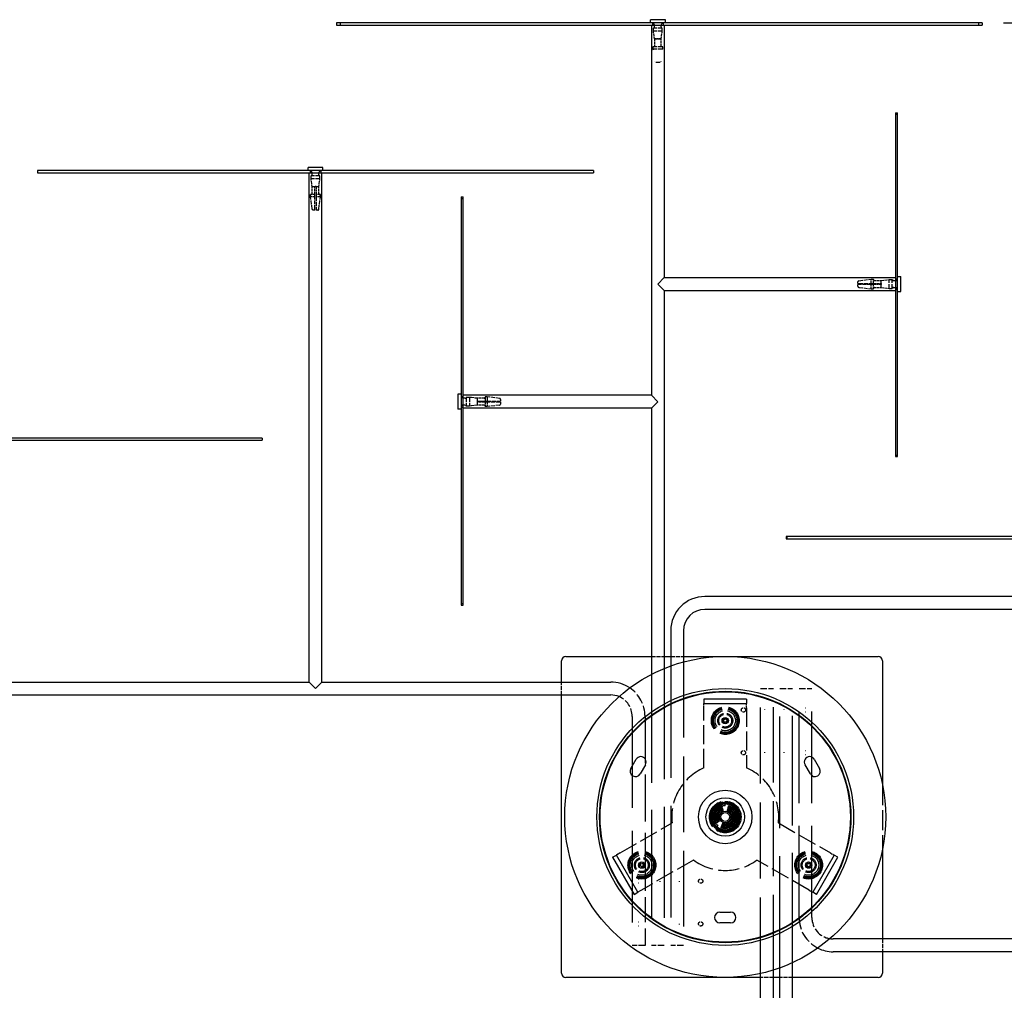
# Model space of a CAD drawing. Extents: x 360 to 4460, y -128 to 2742.
# Tile 4 of 14: x 819 to 1279, y 745 to 1199. Entities that reach past the tile are written whole.
import ezdxf

# ---------------------------------------------------------------- set-up
doc = ezdxf.new("R2010")
doc.units = 0
doc.header["$LTSCALE"] = 10
doc.linetypes.add('DASHED', pattern=[0.2068, 0.1655, -0.0413])
doc.layers.add('Nascosta (ISO)', color=7, linetype='DASHED')
doc.layers.add('Visibile (ISO)', color=7, linetype='Continuous')
doc.styles.get("Standard").update_dxf_attribs({"font": 'TAHOMA.TTF'})
doc.dimstyles.get("Standard").update_dxf_attribs({"dimtxt": 0.18, "dimasz": 0.18, "dimexe": 0.18, "dimexo": 0.0625, "dimgap": 0.09, "dimtad": 0, "dimtih": 1, "dimtoh": 1, "dimdec": 4, "dimzin": 0, "dimdsep": 46, "dimtxsty": 'Standard', "dimcen": 0.09, "dimadec": 0, "dimazin": 0, "dimtfac": 1, "dimtdec": 4, "dimtofl": 0, "dimtmove": 0, "dimatfit": 3, "dimfxl": 0, "dimtolj": 1, "dimtzin": 0, "dimarcsym": 0})

# ---------------------------------------------------------------- blocks, each defined once
blk = doc.blocks.new('*D15')
at = {"color": 0, "lineweight": -2}
for p, q in [((1278.42, 1197.21), (1885.67, 1197.21)), ((1875.67, 1172.21), (1875.67, 849.22)), ((1875.67, 480.21), (1875.67, 803.2)), ((1336.99, 455.21), (1885.67, 455.21))]:
    blk.add_line(p, q, dxfattribs=at)
at = {"color": 0}
for points in [[(1871.51, 1172.21), (1879.84, 1172.21), (1875.67, 1197.21)], [(1871.51, 480.21), (1879.84, 480.21), (1875.67, 455.21)]]:
    blk.add_solid(points, dxfattribs=at)
at = {"layer": 'DEFPOINTS', "color": 0}
for p in [(1268.42, 1197.21), (1875.67, 1197.21), (1326.99, 455.21)]:
    blk.add_point(p, dxfattribs=at)
at = {"color": 0, "insert": (1875.67, 826.21), "char_height": 25, "attachment_point": 5}
blk.add_mtext('\\A1;750', dxfattribs=at)

msp = doc.modelspace()

# ---------------------------------------------------------------- linework, layer by layer
at = {"layer": 'Nascosta (ISO)', "ltscale": 0.190278}
for p, q in [((968.43, 1197.21), (968.43, 1196.21)), ((1114.35, 1197.21), (1114.35, 1196.21)), ((1119.35, 1197.21), (1119.35, 1196.21)), ((1114.56, 1185.96), (1114.56, 1184.96)), ((1119.13, 1184.96), (1119.13, 1185.96)), ((1227.85, 1154.63), (1228.85, 1154.63)), ((954.35, 1128.21), (954.35, 1127.21)), ((959.35, 1128.21), (959.35, 1127.21)), ((954.55, 1115.96), (954.55, 1116.96)), ((956.6, 1115.96), (956.6, 1116.96)), ((957.1, 1116.96), (957.1, 1115.96)), ((959.15, 1115.96), (959.15, 1116.96)), ((1216.6, 1077.51), (1217.6, 1077.51)), ((1227.85, 1077.71), (1228.85, 1077.71)), ((1216.6, 1075.46), (1217.6, 1075.46)), ((1217.6, 1074.96), (1216.6, 1074.96)), ((1216.6, 1072.91), (1217.6, 1072.91)), ((1227.85, 1072.71), (1228.85, 1072.71)), ((1024.85, 1022.71), (1025.85, 1022.71)), ((1037.1, 1022.51), (1036.1, 1022.51)), ((1024.85, 1017.71), (1025.85, 1017.71)), ((1036.1, 1020.46), (1037.1, 1020.46)), ((1037.1, 1019.96), (1036.1, 1019.96)), ((1037.1, 1017.91), (1036.1, 1017.91)), ((1177.21, 957.21), (1177.21, 956.21)), ((1024.85, 925.87), (1025.85, 925.87))]:
    msp.add_line(p, q, dxfattribs=at)
at = {"layer": 'Nascosta (ISO)', "ltscale": 0.285466}
for p, q in [((1114.8, 1193.3), (1114.8, 1194.8)), ((1118.9, 1193.3), (1118.9, 1194.8)), ((954.8, 1124.3), (954.8, 1125.8)), ((958.9, 1124.3), (958.9, 1125.8)), ((1224.94, 1077.26), (1226.44, 1077.26)), ((1224.94, 1073.16), (1226.44, 1073.16)), ((1028.75, 1022.26), (1027.25, 1022.26)), ((1028.75, 1018.16), (1027.25, 1018.16))]:
    msp.add_line(p, q, dxfattribs=at)
at = {"layer": 'Nascosta (ISO)', "ltscale": 1.225982}
for p, q in [((1118.9, 1194.8), (1114.8, 1194.8)), ((1118.9, 1193.3), (1114.8, 1193.3)), ((958.9, 1125.8), (954.8, 1125.8)), ((958.9, 1124.3), (954.8, 1124.3)), ((1224.94, 1073.16), (1224.94, 1077.26)), ((1226.44, 1073.16), (1226.44, 1077.26)), ((1027.25, 1022.26), (1027.25, 1018.16)), ((1028.75, 1022.26), (1028.75, 1018.16))]:
    msp.add_line(p, q, dxfattribs=at)
at = {"layer": 'Nascosta (ISO)', "ltscale": 0.688919}
for p, q in [((1115.24, 1189.71), (1114.8, 1193.3)), ((1118.46, 1189.71), (1118.9, 1193.3))]:
    msp.add_line(p, q, dxfattribs=at)
at = {"layer": 'Nascosta (ISO)', "ltscale": 0.173181}
for p, q in [((1115.25, 1195.3), (1115.25, 1196.21)), ((1118.45, 1195.3), (1118.45, 1196.21)), ((955.25, 1126.3), (955.25, 1127.21)), ((958.45, 1126.3), (958.45, 1127.21)), ((1226.94, 1076.81), (1227.85, 1076.81)), ((1226.94, 1073.61), (1227.85, 1073.61)), ((1026.76, 1021.81), (1025.85, 1021.81)), ((1026.76, 1018.61), (1025.85, 1018.61))]:
    msp.add_line(p, q, dxfattribs=at)
at = {"layer": 'Nascosta (ISO)', "ltscale": 0.047688}
for p, q in [((1115.26, 1189.71), (1115.24, 1189.71)), ((1118.46, 1189.71), (1118.44, 1189.71))]:
    msp.add_line(p, q, dxfattribs=at)
at = {"layer": 'Nascosta (ISO)', "ltscale": 0.605262}
msp.add_line((1118.44, 1189.71), (1115.26, 1189.71), dxfattribs=at)
at = {"layer": 'Nascosta (ISO)', "ltscale": 0.014657}
for p, q in [((1115.26, 1189.71), (1115.27, 1189.63)), ((1118.43, 1189.63), (1118.44, 1189.71)), ((956.6, 1120.63), (956.6, 1120.71)), ((957.1, 1120.71), (957.1, 1120.63)), ((1221.27, 1075.46), (1221.35, 1075.46)), ((1221.35, 1074.96), (1221.27, 1074.96)), ((1032.35, 1020.46), (1032.42, 1020.46)), ((1032.42, 1019.96), (1032.35, 1019.96))]:
    msp.add_line(p, q, dxfattribs=at)
at = {"layer": 'Nascosta (ISO)', "ltscale": 0.603983}
for p, q in [((1115.27, 1189.63), (1115.27, 1186.46)), ((1118.43, 1186.46), (1118.43, 1189.63)), ((955.25, 1117.46), (955.25, 1120.63)), ((956.6, 1117.46), (956.6, 1120.63)), ((957.1, 1120.63), (957.1, 1117.46)), ((958.45, 1117.46), (958.45, 1120.63)), ((1218.1, 1076.81), (1221.27, 1076.81)), ((1218.1, 1075.46), (1221.27, 1075.46)), ((1221.27, 1074.96), (1218.1, 1074.96)), ((1218.1, 1073.61), (1221.27, 1073.61)), ((1035.6, 1021.81), (1032.42, 1021.81)), ((1032.42, 1020.46), (1035.6, 1020.46)), ((1035.6, 1019.96), (1032.42, 1019.96)), ((1035.6, 1018.61), (1032.42, 1018.61))]:
    msp.add_line(p, q, dxfattribs=at)
at = {"layer": 'Nascosta (ISO)', "ltscale": 0.861262}
msp.add_line((1118.43, 1189.63), (1115.27, 1189.63), dxfattribs=at)
at = {"layer": 'Nascosta (ISO)', "ltscale": 1.280127}
for p, q in [((1119.13, 1185.96), (1114.56, 1185.96)), ((1119.13, 1184.96), (1114.56, 1184.96))]:
    msp.add_line(p, q, dxfattribs=at)
at = {"layer": 'Nascosta (ISO)', "ltscale": 0.537732}
msp.add_line((1117.88, 1178.71), (1115.82, 1178.71), dxfattribs=at)
at = {"layer": 'Nascosta (ISO)', "ltscale": 0.703673}
for p, q in [((955.25, 1120.63), (954.8, 1124.3)), ((958.45, 1120.63), (958.9, 1124.3)), ((1221.27, 1076.81), (1224.94, 1077.26)), ((1221.27, 1073.61), (1224.94, 1073.16)), ((1032.42, 1021.81), (1028.75, 1022.26)), ((1032.42, 1018.61), (1028.75, 1018.16))]:
    msp.add_line(p, q, dxfattribs=at)
at = {"layer": 'Nascosta (ISO)', "ltscale": 0.430581}
for p, q in [((956.6, 1120.63), (955.25, 1120.63)), ((958.45, 1120.63), (957.1, 1120.63)), ((1221.27, 1075.46), (1221.27, 1076.81)), ((1221.27, 1073.61), (1221.27, 1074.96)), ((1032.42, 1021.81), (1032.42, 1020.46)), ((1032.42, 1019.96), (1032.42, 1018.61))]:
    msp.add_line(p, q, dxfattribs=at)
at = {"layer": 'Nascosta (ISO)', "ltscale": 0.095476}
for p, q in [((957.1, 1120.71), (956.6, 1120.71)), ((1221.35, 1074.96), (1221.35, 1075.46)), ((1032.35, 1020.46), (1032.35, 1019.96))]:
    msp.add_line(p, q, dxfattribs=at)
at = {"layer": 'Nascosta (ISO)', "ltscale": 0.640013}
for p, q in [((956.6, 1116.96), (954.55, 1116.96)), ((956.6, 1115.96), (954.55, 1115.96)), ((959.15, 1116.96), (957.1, 1116.96)), ((959.15, 1115.96), (957.1, 1115.96)), ((1216.6, 1075.46), (1216.6, 1077.51)), ((1217.6, 1075.46), (1217.6, 1077.51)), ((1216.6, 1072.91), (1216.6, 1074.96)), ((1217.6, 1072.91), (1217.6, 1074.96)), ((1036.1, 1022.51), (1036.1, 1020.46)), ((1037.1, 1022.51), (1037.1, 1020.46)), ((1036.1, 1019.96), (1036.1, 1017.91)), ((1037.1, 1019.96), (1037.1, 1017.91))]:
    msp.add_line(p, q, dxfattribs=at)
at = {"layer": 'Nascosta (ISO)', "ltscale": 1.115686}
for p, q in [((955.29, 1110.15), (954.55, 1115.96)), ((958.4, 1110.15), (959.15, 1115.96)), ((1210.78, 1076.77), (1216.6, 1077.51)), ((1210.78, 1073.65), (1216.6, 1072.91)), ((1042.91, 1021.77), (1037.1, 1022.51)), ((1042.91, 1018.65), (1037.1, 1017.91))]:
    msp.add_line(p, q, dxfattribs=at)
at = {"layer": 'Nascosta (ISO)', "ltscale": 0.14998}
for p, q in [((956.6, 1116.96), (956.6, 1117.46)), ((957.1, 1117.46), (957.1, 1116.96)), ((1217.6, 1075.46), (1218.1, 1075.46)), ((1218.1, 1074.96), (1217.6, 1074.96)), ((1035.6, 1020.46), (1036.1, 1020.46)), ((1036.1, 1019.96), (1035.6, 1019.96))]:
    msp.add_line(p, q, dxfattribs=at)
at = {"layer": 'Nascosta (ISO)', "ltscale": 1.115846}
for p, q in [((956.6, 1110.15), (956.6, 1115.96)), ((957.1, 1115.96), (957.1, 1110.15)), ((1210.78, 1075.46), (1216.6, 1075.46)), ((1216.6, 1074.96), (1210.78, 1074.96)), ((1037.1, 1020.46), (1042.91, 1020.46)), ((1042.91, 1019.96), (1037.1, 1019.96))]:
    msp.add_line(p, q, dxfattribs=at)
at = {"layer": 'Nascosta (ISO)', "ltscale": 0.268816}
for p, q in [((956.6, 1109.71), (955.79, 1109.71)), ((957.91, 1109.71), (957.1, 1109.71)), ((1210.35, 1075.46), (1210.35, 1076.27)), ((1210.35, 1074.15), (1210.35, 1074.96)), ((1043.35, 1021.27), (1043.35, 1020.46)), ((1043.35, 1019.96), (1043.35, 1019.15))]:
    msp.add_line(p, q, dxfattribs=at)
at = {"layer": 'Nascosta (ISO)', "ltscale": 0.138751}
for p, q in [((956.6, 1109.71), (956.6, 1110.15)), ((957.1, 1110.15), (957.1, 1109.71)), ((1210.35, 1075.46), (1210.78, 1075.46)), ((1210.78, 1074.96), (1210.35, 1074.96)), ((1042.91, 1020.46), (1043.35, 1020.46)), ((1043.35, 1019.96), (1042.91, 1019.96))]:
    msp.add_line(p, q, dxfattribs=at)
at = {"layer": 'Nascosta (ISO)', "ltscale": 1.142165}
for p, q in [((1113.85, 901.21), (1119.85, 901.21)), ((1122.85, 901.21), (1128.85, 901.21)), ((1071.85, 883.21), (1071.85, 889.21)), ((1221.85, 769.21), (1221.85, 763.21)), ((1170.85, 751.21), (1164.85, 751.21)), ((1179.85, 751.21), (1173.85, 751.21))]:
    msp.add_line(p, q, dxfattribs=at)
at = {"layer": 'Nascosta (ISO)', "ltscale": 21.344398}
msp.add_line((1128.85, 898.63), (1128.85, 766.21), dxfattribs=at)
at = {"layer": 'Nascosta (ISO)', "ltscale": 30.607815}
msp.add_line((1113.85, 892.8), (1113.85, 766.21), dxfattribs=at)
at = {"layer": 'Nascosta (ISO)', "ltscale": 31.279978}
msp.add_line((1119.85, 895.58), (1119.85, 766.21), dxfattribs=at)
at = {"layer": 'Nascosta (ISO)', "ltscale": 31.559938}
for p, q in [((1122.85, 896.74), (1122.85, 766.21)), ((1173.85, 755.68), (1173.85, 886.21))]:
    msp.add_line(p, q, dxfattribs=at)
at = {"layer": 'Nascosta (ISO)', "ltscale": 1.794166}
for p, q in [((1164.85, 886.21), (1170.85, 886.21)), ((1173.85, 886.21), (1179.85, 886.21)), ((1182.85, 886.21), (1188.85, 886.21)), ((1110.85, 766.21), (1104.85, 766.21)), ((1119.85, 766.21), (1113.85, 766.21)), ((1128.85, 766.21), (1122.85, 766.21))]:
    msp.add_line(p, q, dxfattribs=at)
at = {"layer": 'Nascosta (ISO)', "ltscale": 21.463974}
msp.add_line((1164.85, 753.05), (1164.85, 886.21), dxfattribs=at)
at = {"layer": 'Nascosta (ISO)', "ltscale": 21.203327}
msp.add_line((1170.85, 754.66), (1170.85, 886.21), dxfattribs=at)
at = {"layer": 'Nascosta (ISO)', "ltscale": 30.963324}
msp.add_line((1179.85, 758.15), (1179.85, 886.21), dxfattribs=at)
at = {"layer": 'Nascosta (ISO)', "ltscale": 25.870407}
for p, q in [((1182.85, 779.21), (1182.85, 886.21)), ((1188.85, 779.21), (1188.85, 886.21)), ((1104.85, 873.21), (1104.85, 766.21))]:
    msp.add_line(p, q, dxfattribs=at)
at = {"layer": 'Nascosta (ISO)', "ltscale": 0.597989}
for p, q in [((1138.35, 877.21), (1138.35, 879.21)), ((1158.35, 877.21), (1158.35, 879.21)), ((1099.18, 809.37), (1097.45, 808.37)), ((1197.51, 809.37), (1199.25, 808.37)), ((1109.18, 792.05), (1107.45, 791.05)), ((1187.51, 792.05), (1189.25, 791.05))]:
    msp.add_line(p, q, dxfattribs=at)
at = {"layer": 'Nascosta (ISO)', "ltscale": 5.347057}
for p, q in [((1138.35, 849.12), (1138.35, 877.21)), ((1158.35, 877.21), (1158.35, 849.12)), ((1099.18, 809.37), (1123.5, 823.41)), ((1173.19, 823.41), (1197.51, 809.37)), ((1133.5, 806.09), (1109.18, 792.05)), ((1187.51, 792.05), (1163.19, 806.09))]:
    msp.add_line(p, q, dxfattribs=at)
at = {"layer": 'Nascosta (ISO)', "ltscale": 13.175396}
msp.add_line((1110.85, 873.21), (1110.85, 804), dxfattribs=at)
at = {"layer": 'Nascosta (ISO)', "ltscale": 5.682598}
msp.add_line((1221.85, 841.14), (1221.85, 811.29), dxfattribs=at)
at = {"layer": 'Nascosta (ISO)', "ltscale": 0.192522}
for p, q in [((1146.62, 833), (1146.73, 831.99)), ((1147.1, 832.08), (1146.73, 833.02)), ((1147.05, 833.09), (1147.1, 832.08)), ((1147.47, 832.15), (1147.16, 833.11)), ((1147.49, 833.16), (1147.47, 832.15)), ((1147.84, 832.19), (1147.59, 833.17)), ((1147.93, 833.2), (1147.84, 832.19)), ((1148.22, 832.21), (1148.03, 833.2)), ((1148.37, 833.21), (1148.22, 832.21)), ((1148.6, 832.2), (1148.47, 833.21)), ((1148.81, 833.2), (1148.6, 832.2)), ((1148.97, 832.18), (1148.91, 833.19)), ((1149.24, 833.15), (1148.97, 832.18)), ((1149.35, 832.13), (1149.35, 833.14)), ((1149.68, 833.08), (1149.35, 832.13)), ((1149.72, 832.05), (1149.78, 833.06)), ((1150.11, 832.99), (1149.72, 832.05)), ((1150.08, 831.95), (1150.21, 832.96)), ((1141.7, 828.39), (1142.6, 827.94)), ((1142.72, 828.3), (1141.73, 828.49)), ((1141.85, 828.81), (1142.72, 828.3)), ((1142.87, 828.65), (1141.89, 828.9)), ((1142.02, 829.21), (1142.87, 828.65)), ((1143.03, 828.99), (1142.07, 829.3)), ((1142.22, 829.6), (1143.03, 828.99)), ((1143.21, 829.32), (1142.27, 829.69)), ((1142.45, 829.98), (1143.21, 829.32)), ((1143.42, 829.63), (1142.5, 830.07)), ((1142.69, 830.34), (1143.42, 829.63)), ((1143.64, 829.94), (1142.76, 830.43)), ((1142.97, 830.69), (1143.64, 829.94)), ((1143.89, 830.22), (1143.03, 830.77)), ((1143.26, 831.02), (1143.89, 830.22)), ((1144.15, 830.5), (1143.33, 831.09)), ((1143.57, 831.33), (1144.15, 830.5)), ((1144.43, 830.75), (1143.65, 831.4)), ((1143.9, 831.62), (1144.43, 830.75)), ((1144.72, 830.99), (1143.98, 831.68)), ((1144.25, 831.88), (1144.72, 830.99)), ((1145.03, 831.21), (1144.34, 831.95)), ((1144.61, 832.13), (1145.03, 831.21)), ((1145.35, 831.41), (1144.7, 832.19)), ((1144.99, 832.35), (1145.35, 831.41)), ((1145.68, 831.58), (1145.09, 832.4)), ((1145.38, 832.55), (1145.68, 831.58)), ((1146.02, 831.74), (1145.48, 832.6)), ((1145.79, 832.73), (1146.02, 831.74)), ((1146.37, 831.88), (1145.89, 832.76)), ((1146.2, 832.87), (1146.37, 831.88)), ((1146.73, 831.99), (1146.3, 832.91)), ((1150.53, 832.86), (1150.08, 831.95)), ((1150.44, 831.83), (1150.63, 832.83)), ((1150.94, 832.71), (1150.44, 831.83)), ((1150.79, 831.69), (1151.04, 832.67)), ((1151.34, 832.54), (1150.79, 831.69)), ((1151.13, 831.53), (1151.44, 832.49)), ((1151.74, 832.33), (1151.13, 831.53)), ((1151.45, 831.34), (1151.83, 832.28)), ((1152.11, 832.11), (1151.45, 831.34)), ((1151.77, 831.14), (1152.2, 832.05)), ((1152.48, 831.86), (1151.77, 831.14)), ((1152.07, 830.91), (1152.56, 831.8)), ((1152.82, 831.59), (1152.07, 830.91)), ((1152.36, 830.67), (1152.91, 831.52)), ((1153.15, 831.3), (1152.36, 830.67)), ((1152.63, 830.41), (1153.23, 831.23)), ((1153.46, 830.99), (1152.63, 830.41)), ((1152.89, 830.13), (1153.54, 830.91)), ((1153.75, 830.66), (1152.89, 830.13)), ((1153.13, 829.84), (1153.82, 830.57)), ((1154.02, 830.31), (1153.13, 829.84)), ((1153.34, 829.53), (1154.08, 830.22)), ((1154.27, 829.94), (1153.34, 829.53)), ((1153.54, 829.21), (1154.32, 829.85)), ((1154.49, 829.57), (1153.54, 829.21)), ((1153.72, 828.88), (1154.54, 829.47)), ((1154.69, 829.17), (1153.72, 828.88)), ((1153.88, 828.54), (1154.73, 829.08)), ((1154.86, 828.77), (1153.88, 828.54)), ((1154.01, 828.18), (1154.9, 828.67)), ((1155.01, 828.35), (1154.01, 828.18)), ((1142.35, 826.46), (1141.35, 826.34)), ((1141.35, 826.23), (1142.35, 826.08)), ((1142.35, 826.08), (1141.35, 825.9)), ((1141.36, 826.67), (1142.35, 826.46)), ((1141.36, 825.79), (1142.37, 825.71)), ((1142.38, 826.84), (1141.37, 826.78)), ((1142.37, 825.71), (1141.39, 825.46)), ((1141.4, 827.11), (1142.38, 826.84)), ((1141.4, 825.35), (1142.41, 825.33)), ((1142.43, 827.21), (1141.42, 827.21)), ((1142.41, 825.33), (1141.45, 825.02)), ((1141.47, 827.54), (1142.43, 827.21)), ((1141.47, 824.92), (1142.48, 824.96)), ((1142.5, 827.58), (1141.5, 827.65)), ((1142.48, 824.96), (1141.54, 824.59)), ((1141.56, 824.49), (1142.57, 824.6)), ((1141.57, 827.97), (1142.5, 827.58)), ((1142.6, 827.94), (1141.6, 828.07)), ((1142.57, 824.6), (1141.65, 824.17)), ((1141.68, 824.07), (1142.68, 824.24)), ((1142.68, 824.24), (1141.79, 823.75)), ((1141.83, 823.65), (1142.82, 823.89)), ((1142.82, 823.89), (1141.96, 823.35)), ((1153.83, 823.77), (1154.81, 823.52)), ((1154.67, 823.21), (1153.83, 823.77)), ((1153.97, 824.12), (1154.96, 823.93)), ((1154.85, 823.61), (1153.97, 824.12)), ((1154.09, 824.48), (1155.09, 824.35)), ((1155, 824.03), (1154.09, 824.48)), ((1154.13, 827.82), (1155.04, 828.25)), ((1155.13, 827.93), (1154.13, 827.82)), ((1154.19, 824.84), (1155.2, 824.77)), ((1155.12, 824.45), (1154.19, 824.84)), ((1154.22, 827.46), (1155.16, 827.83)), ((1155.23, 827.5), (1154.22, 827.46)), ((1154.26, 825.21), (1155.27, 825.21)), ((1155.22, 824.88), (1154.26, 825.21)), ((1154.28, 827.09), (1155.24, 827.4)), ((1155.29, 827.07), (1154.28, 827.09)), ((1154.31, 825.58), (1155.32, 825.64)), ((1155.29, 825.31), (1154.31, 825.58)), ((1154.33, 826.71), (1155.31, 826.96)), ((1155.33, 826.63), (1154.33, 826.71)), ((1154.34, 826.34), (1155.34, 826.52)), ((1155.35, 826.19), (1154.34, 826.34)), ((1154.34, 825.96), (1155.35, 826.08)), ((1155.33, 825.75), (1154.34, 825.96)), ((1142, 823.25), (1142.97, 823.54)), ((1142.97, 823.54), (1142.15, 822.95)), ((1142.2, 822.86), (1143.15, 823.21)), ((1143.15, 823.21), (1142.37, 822.57)), ((1142.43, 822.48), (1143.35, 822.89)), ((1143.35, 822.89), (1142.61, 822.2)), ((1142.67, 822.11), (1143.57, 822.58)), ((1143.57, 822.58), (1142.87, 821.85)), ((1142.94, 821.76), (1143.8, 822.29)), ((1143.8, 822.29), (1143.16, 821.51)), ((1143.23, 821.43), (1144.06, 822.01)), ((1144.06, 822.01), (1143.46, 821.2)), ((1143.54, 821.12), (1144.33, 821.75)), ((1144.33, 821.75), (1143.79, 820.9)), ((1143.87, 820.83), (1144.62, 821.51)), ((1144.62, 821.51), (1144.13, 820.62)), ((1144.22, 820.56), (1144.92, 821.28)), ((1144.92, 821.28), (1144.49, 820.37)), ((1144.58, 820.31), (1145.24, 821.08)), ((1145.24, 821.08), (1144.86, 820.14)), ((1144.96, 820.09), (1145.57, 820.89)), ((1145.57, 820.89), (1145.25, 819.93)), ((1145.35, 819.88), (1145.91, 820.73)), ((1145.91, 820.73), (1145.65, 819.75)), ((1145.75, 819.71), (1146.25, 820.59)), ((1146.25, 820.59), (1146.06, 819.59)), ((1146.16, 819.56), (1146.61, 820.47)), ((1146.61, 820.47), (1146.48, 819.46)), ((1146.59, 819.44), (1146.98, 820.37)), ((1146.98, 820.37), (1146.91, 819.36)), ((1147.02, 819.34), (1147.35, 820.29)), ((1147.35, 820.29), (1147.34, 819.28)), ((1147.45, 819.27), (1147.72, 820.24)), ((1147.72, 820.24), (1147.78, 819.23)), ((1147.89, 819.23), (1148.1, 820.22)), ((1148.1, 820.22), (1148.22, 819.21)), ((1148.33, 819.21), (1148.47, 820.21)), ((1148.47, 820.21), (1148.66, 819.22)), ((1148.77, 819.22), (1148.85, 820.23)), ((1148.85, 820.23), (1149.1, 819.25)), ((1149.2, 819.26), (1149.22, 820.27)), ((1149.22, 820.27), (1149.53, 819.31)), ((1149.59, 820.34), (1149.96, 819.4)), ((1149.64, 819.33), (1149.59, 820.34)), ((1149.96, 820.43), (1150.39, 819.51)), ((1150.07, 819.43), (1149.96, 820.43)), ((1150.32, 820.54), (1150.8, 819.66)), ((1150.49, 819.55), (1150.32, 820.54)), ((1150.67, 820.68), (1151.21, 819.82)), ((1150.9, 819.69), (1150.67, 820.68)), ((1151.01, 820.84), (1151.61, 820.02)), ((1151.31, 819.87), (1151.01, 820.84)), ((1151.35, 821.01), (1151.99, 820.23)), ((1151.7, 820.07), (1151.35, 821.01)), ((1151.67, 821.21), (1152.36, 820.47)), ((1152.08, 820.29), (1151.67, 821.21)), ((1151.97, 821.43), (1152.71, 820.74)), ((1152.44, 820.54), (1151.97, 821.43)), ((1152.27, 821.67), (1153.04, 821.02)), ((1152.79, 820.8), (1152.27, 821.67)), ((1152.54, 821.92), (1153.36, 821.33)), ((1153.12, 821.09), (1152.54, 821.92)), ((1152.81, 822.2), (1153.66, 821.65)), ((1153.44, 821.4), (1152.81, 822.2)), ((1153.05, 822.48), (1153.93, 821.99)), ((1153.73, 821.73), (1153.05, 822.48)), ((1153.27, 822.79), (1154.19, 822.35)), ((1154, 822.08), (1153.27, 822.79)), ((1153.48, 823.1), (1154.42, 822.73)), ((1154.25, 822.44), (1153.48, 823.1)), ((1153.66, 823.43), (1154.63, 823.12)), ((1154.47, 822.82), (1153.66, 823.43))]:
    msp.add_line(p, q, dxfattribs=at)
at = {"layer": 'Nascosta (ISO)', "ltscale": 0.237872}
for p, q in [((1142.72, 829.46), (1143.8, 828.84)), ((1148.35, 831.46), (1148.35, 832.71)), ((1153.98, 829.46), (1152.89, 828.84)), ((1143.8, 823.59), (1142.72, 822.96)), ((1148.35, 819.71), (1148.35, 820.96)), ((1152.89, 823.59), (1153.98, 822.96))]:
    msp.add_line(p, q, dxfattribs=at)
at = {"layer": 'Nascosta (ISO)', "ltscale": 0.295501}
for p, q in [((1144.97, 830.23), (1143.97, 831.42)), ((1146.02, 832.6), (1146.55, 831.14)), ((1150.67, 832.6), (1150.14, 831.14)), ((1151.72, 830.23), (1152.72, 831.42)), ((1143.18, 827.12), (1141.65, 827.39)), ((1141.65, 825.03), (1143.18, 825.3)), ((1153.52, 827.12), (1155.05, 827.39)), ((1155.05, 825.03), (1153.52, 825.3)), ((1143.97, 821), (1144.97, 822.19)), ((1146.55, 821.28), (1146.02, 819.82)), ((1150.14, 821.28), (1150.67, 819.82)), ((1152.72, 821), (1151.72, 822.19))]:
    msp.add_line(p, q, dxfattribs=at)
at = {"layer": 'Nascosta (ISO)', "ltscale": 7.083314}
msp.add_line((1110.85, 803.42), (1110.85, 766.21), dxfattribs=at)
at = {"layer": 'Nascosta (ISO)', "ltscale": 1.115846, "flags": 128}
for points in [[(1114.56, 1184.96), (1114.6, 1184.67)], [(1118.38, 1179.15), (1118.41, 1179.35)]]:
    msp.add_lwpolyline(points, dxfattribs=at)
at = {"layer": 'Nascosta (ISO)', "ltscale": 0.14998, "flags": 128}
for points in [[(1115.27, 1186.46), (1115.26, 1186.43)], [(1118.93, 1185.96), (1118.9, 1185.96)]]:
    msp.add_lwpolyline(points, dxfattribs=at)
at = {"layer": 'Nascosta (ISO)', "ltscale": 0.138751, "flags": 128}
for points in [[(1115.31, 1179.15), (1115.32, 1179.12)], [(1117.88, 1178.71), (1117.91, 1178.71)]]:
    msp.add_lwpolyline(points, dxfattribs=at)
at = {"layer": 'Nascosta (ISO)', "ltscale": 1.201067, "flags": 128}
for points in [[(1166.85, 876.21), (1166.88, 876.47)], [(1166.85, 856.21), (1166.88, 856.47)], [(1126.85, 796.21), (1126.81, 795.95)], [(1126.85, 776.21), (1126.81, 775.95)]]:
    msp.add_lwpolyline(points, dxfattribs=at)
at = {"layer": 'Nascosta (ISO)', "ltscale": 1.201058, "flags": 128}
for points in [[(1175.85, 876.21), (1175.88, 876.47)], [(1175.85, 856.21), (1175.88, 856.47)], [(1117.85, 796.21), (1117.81, 795.95)], [(1117.85, 776.21), (1117.81, 775.95)]]:
    msp.add_lwpolyline(points, dxfattribs=at)
at = {"layer": 'Nascosta (ISO)', "ltscale": 0.601822, "flags": 128}
for points in [[(1185.85, 875.21), (1185.72, 875.22)], [(1185.85, 855.21), (1185.72, 855.22)], [(1107.85, 797.21), (1107.97, 797.2)], [(1107.85, 777.21), (1107.97, 777.2)]]:
    msp.add_lwpolyline(points, dxfattribs=at)
at = {"layer": 'Nascosta (ISO)', "ltscale": 0.60183, "flags": 128}
for points in [[(1185.85, 877.21), (1185.97, 877.2)], [(1185.85, 857.21), (1185.97, 857.2)], [(1107.85, 795.21), (1107.72, 795.22)], [(1107.85, 775.21), (1107.72, 775.22)]]:
    msp.add_lwpolyline(points, dxfattribs=at)
at = {"layer": 'Nascosta (ISO)', "ltscale": 7.775054}
for centre in [(1148.35, 871.21), (1148.35, 826.21), (1109.38, 803.71), (1187.32, 803.71)]:
    msp.add_circle(centre, 6.5, dxfattribs=at)
at = {"layer": 'Nascosta (ISO)', "ltscale": 7.176965}
for centre in [(1148.35, 871.21), (1109.38, 803.71), (1187.32, 803.71)]:
    msp.add_circle(centre, 6, dxfattribs=at)
at = {"layer": 'Nascosta (ISO)', "ltscale": 6.578876}
for centre in [(1148.35, 871.21), (1148.35, 826.21), (1109.38, 803.71), (1187.32, 803.71)]:
    msp.add_circle(centre, 5.5, dxfattribs=at)
at = {"layer": 'Nascosta (ISO)', "ltscale": 5.681743}
for centre in [(1148.35, 871.21), (1148.35, 826.21), (1109.38, 803.71), (1187.32, 803.71)]:
    msp.add_circle(centre, 4.75, dxfattribs=at)
at = {"layer": 'Nascosta (ISO)', "ltscale": 4.186521}
for centre in [(1148.35, 871.21), (1148.35, 826.21), (1109.38, 803.71), (1187.32, 803.71)]:
    msp.add_circle(centre, 3.5, dxfattribs=at)
at = {"layer": 'Nascosta (ISO)', "ltscale": 1.196077}
for centre in [(1156.85, 876.21), (1156.85, 856.21), (1109.38, 803.71), (1136.85, 796.21), (1136.85, 776.21)]:
    msp.add_circle(centre, 1, dxfattribs=at)
at = {"layer": 'Nascosta (ISO)', "ltscale": 3.588432}
for centre in [(1148.35, 871.21), (1148.35, 826.21), (1109.38, 803.71), (1187.32, 803.71)]:
    msp.add_circle(centre, 3, dxfattribs=at)
at = {"layer": 'Nascosta (ISO)', "ltscale": 0.897033}
msp.add_circle((1148.35, 871.21), 0.75, dxfattribs=at)
at = {"layer": 'Nascosta (ISO)', "ltscale": 8.845647}
msp.add_circle((1148.35, 826.21), 7.4, dxfattribs=at)
at = {"layer": 'Nascosta (ISO)', "ltscale": 5.980787}
msp.add_circle((1148.35, 826.21), 5, dxfattribs=at)
at = {"layer": 'Nascosta (ISO)', "ltscale": 5.083654}
msp.add_circle((1148.35, 826.21), 4.25, dxfattribs=at)
at = {"layer": 'Nascosta (ISO)', "ltscale": 4.78461}
msp.add_circle((1148.35, 826.21), 4, dxfattribs=at)
at = {"layer": 'Nascosta (ISO)', "ltscale": 0.298944}
for centre, start, end in [((1114.25, 1196.21), 0, 90), ((1119.45, 1196.21), 90, 180), ((954.25, 1127.21), 0, 90), ((959.45, 1127.21), 90, 180), ((1227.85, 1077.81), 270, 0), ((1227.85, 1072.61), 0, 90), ((1025.85, 1022.81), 180, 270), ((1025.85, 1017.61), 90, 180)]:
    msp.add_arc(centre, 1, start, end, dxfattribs=at)
at = {"layer": 'Nascosta (ISO)', "ltscale": 0.139887}
for centre, start, end in [((1114.75, 1195.3), 275.7392, 0), ((1118.95, 1195.3), 180, 264.2608), ((954.75, 1126.3), 275.7392, 0), ((958.95, 1126.3), 180, 264.2608), ((1226.94, 1077.31), 185.7392, 270), ((1226.94, 1073.11), 90, 174.2608), ((1026.76, 1022.31), 270, 354.2608), ((1026.76, 1018.11), 5.7392, 90)]:
    msp.add_arc(centre, 0.5, start, end, dxfattribs=at)
at = {"layer": 'Nascosta (ISO)', "ltscale": 0.149422}
for centre, start, end in [((954.75, 1117.46), 270, 0), ((958.95, 1117.46), 180, 270), ((1218.1, 1077.31), 180, 270), ((1218.1, 1073.11), 90, 180), ((1035.6, 1022.31), 270, 0), ((1035.6, 1018.11), 0, 90)]:
    msp.add_arc(centre, 0.5, start, end, dxfattribs=at)
at = {"layer": 'Nascosta (ISO)', "ltscale": 0.137304}
for centre, start, end in [((955.79, 1110.21), 187.2942, 270), ((957.91, 1110.21), 270, 352.7058), ((1210.85, 1076.27), 97.2942, 180), ((1210.85, 1074.15), 180, 262.7058), ((1042.85, 1021.27), 0, 82.7058), ((1042.85, 1019.15), 277.2942, 0)]:
    msp.add_arc(centre, 0.5, start, end, dxfattribs=at)
at = {"layer": 'Nascosta (ISO)', "ltscale": 2.988127}
msp.add_arc((1094.85, 873.21), 16, 0, 56.2083, dxfattribs=at)
at = {"layer": 'Nascosta (ISO)', "ltscale": 2.235359}
msp.add_arc((1094.85, 873.21), 10, 0, 67.2781, dxfattribs=at)
at = {"layer": 'Nascosta (ISO)', "ltscale": 6.050867}
for start, end in [(113.5782, 186.4218), (353.5782, 66.4218), (233.5782, 306.4218)]:
    msp.add_arc((1148.35, 826.21), 25, start, end, dxfattribs=at)
at = {"layer": 'Nascosta (ISO)', "ltscale": 0.020293}
for start, end in [(103.3616, 104.2384), (99.7616, 100.6384), (96.1616, 97.0384), (92.5616, 93.4384), (88.9616, 89.8384), (85.3616, 86.2384), (81.7616, 82.6384), (78.1616, 79.0384), (74.5616, 75.4384), (160.9616, 161.8384), (157.3616, 158.2384), (153.7616, 154.6384), (150.1616, 151.0384), (146.5616, 147.4384), (142.9616, 143.8384), (139.3616, 140.2384), (135.7616, 136.6384), (132.1616, 133.0384), (128.5616, 129.4384), (124.9616, 125.8384), (121.3616, 122.2384), (117.7616, 118.6384), (114.1616, 115.0384), (110.5616, 111.4384), (106.9616, 107.8384), (70.9616, 71.8384), (67.3616, 68.2384), (63.7616, 64.6384), (60.1616, 61.0384), (56.5616, 57.4384), (52.9616, 53.8384), (49.3616, 50.2384), (45.7616, 46.6384), (42.1616, 43.0384), (38.5616, 39.4384), (34.9616, 35.8384), (31.3616, 32.2384), (27.7616, 28.6384), (24.1616, 25.0384), (20.5616, 21.4384), (16.9616, 17.8384), (178.9616, 179.8384), (182.5616, 183.4384), (175.3616, 176.2384), (186.1616, 187.0384), (171.7616, 172.6384), (189.7616, 190.6384), (168.1616, 169.0384), (193.3616, 194.2384), (164.5616, 165.4384), (196.9616, 197.8384), (200.5616, 201.4384), (340.9616, 341.8384), (344.5616, 345.4384), (13.3616, 14.2384), (348.1616, 349.0384), (9.7616, 10.6384), (351.7616, 352.6384), (6.1616, 7.0384), (355.3616, 356.2384), (2.5616, 3.4384), (358.9616, 359.8384), (204.1616, 205.0384), (207.7616, 208.6384), (211.3616, 212.2384), (214.9616, 215.8384), (218.5616, 219.4384), (222.1616, 223.0384), (225.7616, 226.6384), (229.3616, 230.2384), (232.9616, 233.8384), (236.5616, 237.4384), (240.1616, 241.0384), (243.7616, 244.6384), (247.3616, 248.2384), (250.9616, 251.8384), (254.5616, 255.4384), (258.1616, 259.0384), (261.7616, 262.6384), (265.3616, 266.2384), (268.9616, 269.8384), (272.5616, 273.4384), (276.1616, 277.0384), (279.7616, 280.6384), (283.3616, 284.2384), (286.9616, 287.8384), (290.5616, 291.4384), (294.1616, 295.0384), (297.7616, 298.6384), (301.3616, 302.2384), (304.9616, 305.8384), (308.5616, 309.4384), (312.1616, 313.0384), (315.7616, 316.6384), (319.3616, 320.2384), (322.9616, 323.8384), (326.5616, 327.4384), (330.1616, 331.0384), (333.7616, 334.6384), (337.3616, 338.2384)]:
    msp.add_arc((1148.35, 826.21), 7, start, end, dxfattribs=at)
at = {"layer": 'Nascosta (ISO)', "ltscale": 0.071671}
for start, end in [(156, 159.6), (152.4, 156), (148.8, 152.4), (145.2, 148.8), (141.6, 145.2), (138, 141.6), (134.4, 138), (130.8, 134.4), (127.2, 130.8), (123.6, 127.2), (120, 123.6), (116.4, 120), (112.8, 116.4), (109.2, 112.8), (105.6, 109.2), (102, 105.6), (98.4, 102), (94.8, 98.4), (91.2, 94.8), (87.6, 91.2), (84, 87.6), (80.4, 84), (76.8, 80.4), (73.2, 76.8), (69.6, 73.2), (66, 69.6), (62.4, 66), (58.8, 62.4), (55.2, 58.8), (51.6, 55.2), (48, 51.6), (44.4, 48), (40.8, 44.4), (37.2, 40.8), (33.6, 37.2), (30, 33.6), (26.4, 30), (22.8, 26.4), (19.2, 22.8), (174, 177.6), (177.6, 181.2), (181.2, 184.8), (184.8, 188.4), (170.4, 174), (188.4, 192), (166.8, 170.4), (192, 195.6), (163.2, 166.8), (195.6, 199.2), (159.6, 163.2), (199.2, 202.8), (202.8, 206.4), (332.4, 336), (336, 339.6), (339.6, 343.2), (15.6, 19.2), (343.2, 346.8), (12, 15.6), (346.8, 350.4), (8.4, 12), (350.4, 354), (4.8, 8.4), (354, 357.6), (1.2, 4.8), (357.6, 1.2), (206.4, 210), (210, 213.6), (213.6, 217.2), (217.2, 220.8), (220.8, 224.4), (224.4, 228), (228, 231.6), (231.6, 235.2), (235.2, 238.8), (238.8, 242.4), (242.4, 246), (246, 249.6), (249.6, 253.2), (253.2, 256.8), (256.8, 260.4), (260.4, 264), (264, 267.6), (267.6, 271.2), (271.2, 274.8), (274.8, 278.4), (278.4, 282), (282, 285.6), (285.6, 289.2), (289.2, 292.8), (292.8, 296.4), (296.4, 300), (300, 303.6), (303.6, 307.2), (307.2, 310.8), (310.8, 314.4), (314.4, 318), (318, 321.6), (321.6, 325.2), (325.2, 328.8), (328.8, 332.4)]:
    msp.add_arc((1148.35, 826.21), 6, start, end, dxfattribs=at)
at = {"layer": 'Nascosta (ISO)', "ltscale": 0.348785}
for start, end in [(130, 150), (90, 110), (50, 70), (10, 30), (170, 190), (330, 350), (210, 230), (250, 270), (290, 310)]:
    msp.add_arc((1148.35, 826.21), 5.25, start, end, dxfattribs=at)
at = {"layer": 'Nascosta (ISO)', "ltscale": 0.02409}
for centre, start, end in [((1144.21, 831.62), 196.8881, 220), ((1145.72, 832.49), 20, 43.1119), ((1155.1, 827.08), 76.8881, 100), ((1155.1, 825.34), 260, 283.1119), ((1144.21, 820.8), 140, 163.1119), ((1145.72, 819.93), 316.8881, 340)]:
    msp.add_arc(centre, 0.315, start, end, dxfattribs=at)
at = {"layer": 'Nascosta (ISO)', "ltscale": 0.275586}
for radius, start, end in [(7.13, 114.1775, 125.8225), (7.12, 354.1775, 5.8225), (7.12, 234.1775, 245.8225)]:
    msp.add_arc((1148.35, 826.21), radius, start, end, dxfattribs=at)
at = {"layer": 'Nascosta (ISO)', "ltscale": 0.020796}
for centre, start, end in [((1150.38, 832.71), 340, 359.9648), ((1152.96, 831.22), 120.0352, 140), ((1141.7, 827.7), 240.0352, 260), ((1141.7, 824.72), 100, 119.9648), ((1150.38, 819.71), 0.0352, 20), ((1152.96, 821.2), 220, 239.9648)]:
    msp.add_arc(centre, 0.315, start, end, dxfattribs=at)
at = {"layer": 'Nascosta (ISO)', "ltscale": 3.353969}
msp.add_arc((1198.85, 779.21), 16, 180, 243.0898, dxfattribs=at)
at = {"layer": 'Nascosta (ISO)', "ltscale": 2.683529}
msp.add_arc((1198.85, 779.21), 10, 180, 260.7661, dxfattribs=at)
at = {"layer": 'Visibile (ISO)'}
for p, q in [((966.7, 1197.21), (966.7, 1196.21)), ((1266.7, 1197.21), (966.7, 1197.21)), ((1120.35, 1198.71), (1113.35, 1198.71)), ((1113.35, 1197.21), (1113.35, 1198.71)), ((1120.35, 1197.21), (1120.35, 1198.71)), ((1266.7, 1197.21), (1266.7, 1196.21)), ((1268.42, 1197.21), (1266.7, 1197.21)), ((1268.42, 1197.21), (1268.42, 1196.21)), ((966.7, 1196.21), (1266.7, 1196.21)), ((1113.85, 1196.21), (1113.85, 1023.21)), ((1119.85, 1196.21), (1119.85, 1078.21)), ((1266.7, 1196.21), (1268.42, 1196.21)), ((1227.85, 1155.25), (1228.85, 1155.25)), ((1227.85, 1155.25), (1227.85, 995.25)), ((1228.85, 995.25), (1228.85, 1155.25)), ((826.85, 1128.21), (826.85, 1127.21)), ((1086.85, 1128.21), (826.85, 1128.21)), ((960.35, 1129.71), (953.35, 1129.71)), ((953.35, 1128.21), (953.35, 1129.71)), ((960.35, 1128.21), (960.35, 1129.71)), ((1086.85, 1128.21), (1086.85, 1127.21)), ((826.85, 1127.21), (1086.85, 1127.21)), ((953.85, 889.21), (953.85, 1127.21)), ((959.85, 889.21), (959.85, 1127.21)), ((1024.85, 1115.87), (1025.85, 1115.87)), ((1024.85, 1115.87), (1024.85, 1115.16)), ((1024.85, 1115.16), (1025.85, 1115.16)), ((1024.85, 1115.16), (1024.85, 925.16)), ((1025.85, 1115.16), (1025.85, 1115.87)), ((1025.85, 925.16), (1025.85, 1115.16)), ((1119.85, 1078.21), (1116.85, 1075.21)), ((1119.85, 1078.21), (1227.85, 1078.21)), ((1228.85, 1078.71), (1230.35, 1078.71)), ((1230.35, 1071.71), (1230.35, 1078.71)), ((1116.85, 1075.21), (1119.85, 1072.21)), ((1119.85, 1072.21), (1227.85, 1072.21)), ((1119.85, 1072.21), (1119.85, 895.58)), ((1228.85, 1071.71), (1230.35, 1071.71)), ((1023.35, 1023.71), (1023.35, 1016.71)), ((1024.85, 1023.71), (1023.35, 1023.71)), ((1113.85, 1023.21), (1025.85, 1023.21)), ((1116.85, 1020.21), (1113.85, 1023.21)), ((1113.85, 1017.21), (1025.85, 1017.21)), ((1113.85, 1017.21), (1116.85, 1020.21)), ((1113.85, 1017.21), (1113.85, 892.8)), ((1024.85, 1016.71), (1023.35, 1016.71)), ((931.85, 1003.21), (681.85, 1003.21)), ((931.85, 1003.21), (931.85, 1002.21)), ((681.85, 1002.21), (931.85, 1002.21)), ((1227.85, 995.25), (1228.85, 995.25)), ((1227.85, 995.25), (1227.85, 994.63)), ((1227.85, 994.63), (1228.85, 994.63)), ((1228.85, 994.63), (1228.85, 995.25)), ((1176.82, 957.21), (1176.82, 956.21)), ((1416.82, 957.21), (1176.82, 957.21)), ((1176.82, 956.21), (1416.82, 956.21)), ((1024.85, 925.16), (1025.85, 925.16)), ((1293.85, 929.21), (1138.85, 929.21)), ((1536.85, 923.21), (1138.85, 923.21)), ((1122.85, 913.21), (1122.85, 896.74)), ((1128.85, 913.21), (1128.85, 898.63)), ((1071.85, 889.21), (1071.85, 899.21)), ((1073.85, 901.21), (1113.85, 901.21)), ((1119.85, 901.21), (1122.85, 901.21)), ((1128.85, 901.21), (1219.85, 901.21)), ((1221.85, 899.21), (1221.85, 841.14)), ((809.85, 889.21), (953.85, 889.21)), ((953.85, 889.21), (956.85, 886.21)), ((956.85, 886.21), (959.85, 889.21)), ((959.85, 889.21), (1094.85, 889.21)), ((645.85, 883.21), (1094.85, 883.21)), ((1071.85, 753.21), (1071.85, 883.21)), ((1158.35, 881.21), (1138.35, 881.21)), ((1138.35, 881.21), (1138.35, 879.21)), ((1138.35, 879.21), (1158.35, 879.21)), ((1158.35, 881.21), (1158.35, 879.21)), ((1104.23, 848.8), (1106.73, 853.13)), ((1189.96, 853.13), (1192.46, 848.8)), ((1111.06, 850.63), (1108.56, 846.3)), ((1188.13, 846.3), (1185.63, 850.63)), ((1148.35, 832.71), (1148.35, 833.01)), ((1144.59, 832.71), (1140.84, 826.21)), ((1142.45, 829.61), (1142.72, 829.46)), ((1152.1, 832.71), (1144.59, 832.71)), ((1155.85, 826.21), (1152.1, 832.71)), ((1154.24, 829.61), (1153.98, 829.46)), ((1140.84, 826.21), (1144.59, 819.71)), ((1152.1, 819.71), (1155.85, 826.21)), ((1142.72, 822.96), (1142.45, 822.81)), ((1144.59, 819.71), (1152.1, 819.71)), ((1148.35, 819.41), (1148.35, 819.71)), ((1153.98, 822.96), (1154.24, 822.81)), ((1221.85, 811.29), (1221.85, 769.21)), ((1095.71, 807.37), (1097.45, 808.37)), ((1095.71, 807.37), (1105.71, 790.05)), ((1107.45, 791.05), (1097.45, 808.37)), ((1199.25, 808.37), (1189.25, 791.05)), ((1190.98, 790.05), (1200.98, 807.37)), ((1200.98, 807.37), (1199.25, 808.37)), ((1110.85, 804), (1110.85, 803.42)), ((1105.71, 790.05), (1107.45, 791.05)), ((1190.98, 790.05), (1189.25, 791.05)), ((1145.85, 781.71), (1150.85, 781.71)), ((1150.85, 776.71), (1145.85, 776.71)), ((1647.85, 769.21), (1198.85, 769.21)), ((1333.85, 763.21), (1198.85, 763.21)), ((1221.85, 763.21), (1221.85, 753.21)), ((1173.85, 580.21), (1173.85, 755.68)), ((1179.85, 635.21), (1179.85, 758.15)), ((1164.85, 751.21), (1073.85, 751.21)), ((1164.85, 739.21), (1164.85, 753.05)), ((1170.85, 739.21), (1170.85, 754.66)), ((1173.85, 751.21), (1170.85, 751.21)), ((1219.85, 751.21), (1179.85, 751.21))]:
    msp.add_line(p, q, dxfattribs=at)
for centre, radius in [((1148.35, 826.21), 75), ((1148.35, 826.21), 60), ((1148.35, 826.21), 58.75), ((1148.35, 826.21), 58.5), ((1148.35, 871.21), 1.5), ((1148.35, 871.21), 1), ((1148.35, 826.21), 12.5), ((1148.35, 826.21), 9), ((1148.35, 826.21), 2.74), ((1148.35, 826.21), 2.07), ((1109.38, 803.71), 1.5), ((1109.38, 803.71), 0.75), ((1187.32, 803.71), 1.5), ((1187.32, 803.71), 1), ((1187.32, 803.71), 0.75)]:
    msp.add_circle(centre, radius, dxfattribs=at)
for centre, radius, start, end in [((1138.85, 913.21), 16, 90, 180), ((1138.85, 913.21), 10, 90, 180), ((1073.85, 899.21), 2, 90, 180), ((1219.85, 899.21), 2, 0, 90), ((1094.85, 873.21), 16, 56.2083, 90), ((1094.85, 873.21), 10, 67.2781, 90), ((1108.89, 851.88), 2.5, 330, 150), ((1187.8, 851.88), 2.5, 30, 210), ((1106.39, 847.55), 2.5, 150, 330), ((1190.3, 847.55), 2.5, 210, 30), ((1148.66, 833.01), 0.315, 87.3488, 180), ((1148.35, 826.21), 7.12, 72.6512, 87.3488), ((1150.38, 832.71), 0.315, 359.9648, 72.6512), ((1148.35, 826.21), 7.13, 152.6512, 167.3488), ((1142.3, 829.34), 0.315, 60, 152.6512), ((1144.21, 831.62), 0.315, 127.3488, 196.8881), ((1148.35, 826.21), 7.12, 125.8225, 127.3488), ((1148.35, 826.21), 7.12, 112.6512, 114.1775), ((1145.72, 832.49), 0.315, 43.1119, 112.6512), ((1152.96, 831.22), 0.315, 47.3488, 120.0352), ((1148.35, 826.21), 7.12, 32.6512, 47.3488), ((1154.08, 829.88), 0.315, 300, 32.6512), ((1141.7, 827.7), 0.315, 167.3488, 240.0352), ((1141.7, 824.72), 0.315, 119.9648, 192.6512), ((1148.35, 826.21), 7.12, 192.6512, 207.3488), ((1155.1, 827.08), 0.315, 7.3488, 76.8881), ((1155.1, 825.34), 0.315, 283.1119, 352.6512), ((1148.35, 826.21), 7.12, 5.8225, 7.3488), ((1148.35, 826.21), 7.12, 352.6512, 354.1775), ((1142.3, 823.08), 0.315, 207.3488, 300), ((1144.21, 820.8), 0.315, 163.1119, 232.6512), ((1148.35, 826.21), 7.13, 232.6512, 234.1775), ((1148.35, 826.21), 7.12, 245.8225, 247.3488), ((1145.72, 819.93), 0.315, 247.3488, 316.8881), ((1148.66, 819.41), 0.315, 180, 272.6512), ((1148.35, 826.21), 7.13, 272.6512, 287.3488), ((1150.38, 819.71), 0.315, 287.3488, 0.0352), ((1152.96, 821.2), 0.315, 239.9648, 312.6512), ((1148.35, 826.21), 7.12, 312.6512, 327.3488), ((1154.08, 822.54), 0.315, 327.3488, 60), ((1145.85, 779.21), 2.5, 90, 270), ((1150.85, 779.21), 2.5, 270, 90), ((1198.85, 779.21), 10, 260.7661, 270), ((1198.85, 779.21), 16, 243.0898, 270), ((1073.85, 753.21), 2, 180, 270), ((1219.85, 753.21), 2, 270, 0)]:
    msp.add_arc(centre, radius, start, end, dxfattribs=at)

# ---------------------------------------------------------------- dimensions: what is measured, and where the dimension line sits
dim = msp.add_linear_dim(base=(1875.67, 1197.21), p1=(1326.99, 455.21), p2=(1268.42, 1197.21), angle=90, text='750', dimstyle='Standard', override={"dimscale": 10, "dimtxt": 2.5, "dimasz": 2.5, "dimexe": 1, "dimexo": 1, "dimgap": 1, "dimdec": 0, "dimzin": 8, "dimcen": 4, "dimazin": 2, "dimtdec": 0})
dim.commit()
dim.dimension.update_dxf_attribs({"geometry": '*D15', "text_midpoint": (1875.67, 826.21)})

doc.saveas('drawing.dxf')
